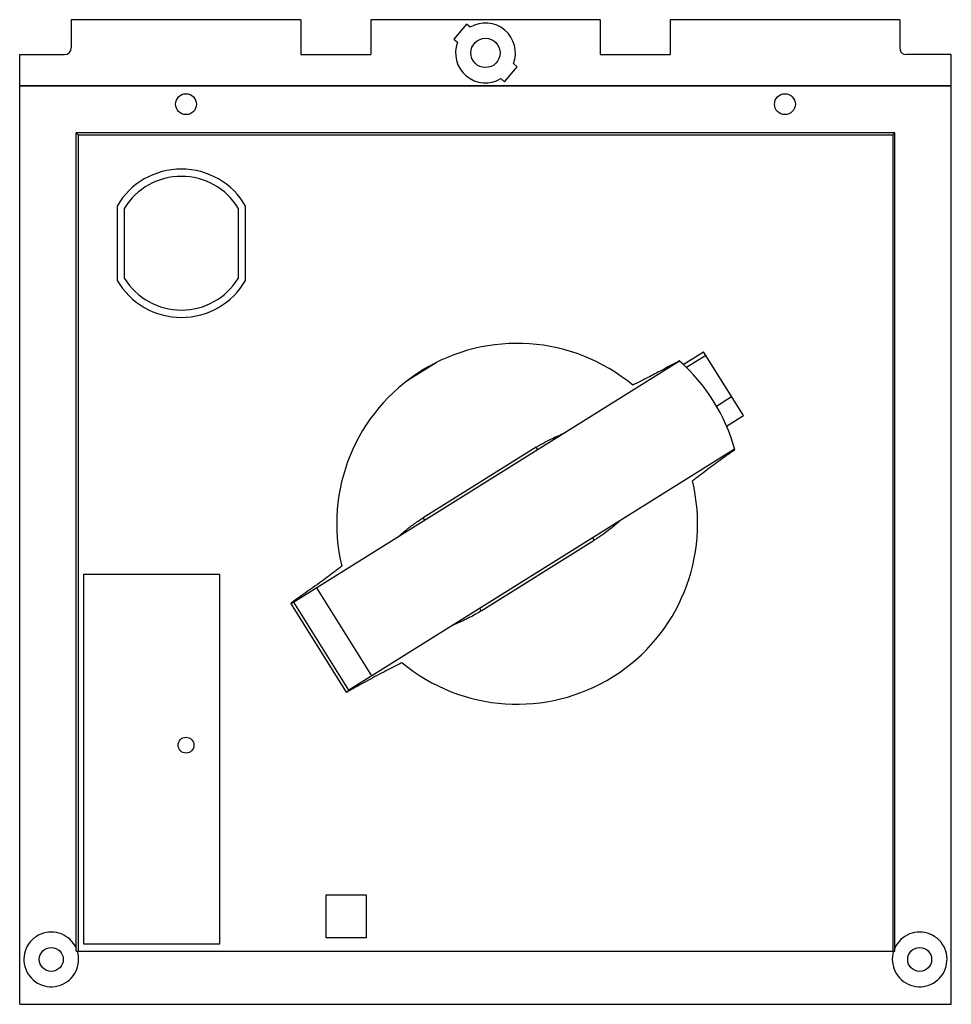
# Model space of a CAD drawing. Header units: millimetres. Extents: x 19 to 159, y 48 to 196.
import ezdxf

# ---------------------------------------------------------------- set-up
doc = ezdxf.new("R2010")
doc.units = ezdxf.units.MM
doc.header["$LTSCALE"] = 16.06871
doc.layers.get('0').update_dxf_attribs({"linetype": 'CONTINUOUS'})

msp = doc.modelspace()

# ---------------------------------------------------------------- linework, layer by layer
at = {"color": 7, "linetype": 'Continuous'}
for p, q in [((27.16, 196.5), (27.16, 192.25)), ((61.66, 196.5), (27.16, 196.5)), ((61.66, 196.5), (61.66, 191.25)), ((72.16, 196.5), (72.16, 191.25)), ((106.66, 196.5), (72.16, 196.5)), ((86.55, 195.82), (84.66, 193.57)), ((87.1, 195.36), (86.55, 195.82)), ((106.66, 196.5), (106.66, 191.25)), ((117.16, 196.5), (117.16, 191.25)), ((151.66, 196.5), (117.16, 196.5)), ((151.66, 196.5), (151.66, 192.25)), ((84.66, 193.57), (85.21, 193.1)), ((19.41, 48.5), (19.41, 191.25)), ((19.41, 191.25), (26.16, 191.25)), ((61.66, 191.25), (72.16, 191.25)), ((106.66, 191.25), (117.16, 191.25)), ((159.41, 191.25), (152.66, 191.25)), ((159.41, 48.5), (159.41, 191.25)), ((94.17, 189.43), (93.61, 189.9)), ((92.27, 187.18), (94.17, 189.43)), ((159.41, 186.54), (19.41, 186.54)), ((159.41, 186.5), (19.41, 186.5)), ((91.72, 187.64), (92.27, 187.18)), ((27.91, 56.5), (27.91, 179.5)), ((28.22, 179.19), (27.91, 179.5)), ((150.91, 179.5), (27.91, 179.5)), ((28.22, 179.19), (28.22, 56.5)), ((28.22, 179.19), (150.61, 179.19)), ((150.61, 179.19), (150.91, 179.5)), ((150.61, 179.19), (150.61, 56.5)), ((150.91, 56.5), (150.91, 179.5)), ((34.06, 168.49), (34.06, 157.31)), ((35.16, 157.62), (35.16, 168.18)), ((52.26, 168.18), (52.26, 157.62)), ((53.36, 157.31), (53.36, 168.49)), ((119.12, 144.68), (122.18, 146.59)), ((128.17, 137), (122.18, 146.59)), ((118.57, 145.17), (60.45, 108.86)), ((122.52, 146.04), (119.61, 144.22)), ((82.13, 145.03), (77.63, 142.22)), ((124.13, 138.42), (126.4, 139.84)), ((125.63, 135.41), (128.17, 137)), ((126.84, 131.94), (68.71, 95.63)), ((97.03, 132.24), (80.04, 121.63)), ((97.26, 131.86), (97.03, 132.24)), ((80.28, 121.25), (80.04, 121.63)), ((105.76, 118.25), (105.53, 118.63)), ((88.78, 107.64), (105.76, 118.25)), ((29.01, 113.1), (29.01, 57.6)), ((49.51, 113.1), (29.01, 113.1)), ((49.51, 57.6), (49.51, 113.1)), ((64.01, 111.09), (72.27, 97.86)), ((68.53, 95.41), (60.16, 108.8)), ((60.38, 108.95), (60.34, 108.92)), ((60.55, 109.07), (60.38, 108.95)), ((68.88, 95.74), (60.62, 108.97)), ((88.78, 107.64), (88.54, 108.02)), ((68.76, 95.54), (68.72, 95.51)), ((68.94, 95.64), (68.76, 95.54)), ((65.46, 64.98), (71.46, 64.98)), ((65.46, 58.5), (65.46, 64.98)), ((71.46, 64.98), (71.46, 58.5)), ((71.46, 58.5), (65.46, 58.5)), ((27.91, 56.5), (150.91, 56.5)), ((29.01, 57.6), (49.51, 57.6)), ((19.41, 48.5), (159.41, 48.5))]:
    msp.add_line(p, q, dxfattribs=at)
for centre, radius in [((89.41, 191.5), 2.2), ((44.41, 183.8), 1.57), ((134.41, 183.8), 1.57), ((44.41, 87.45), 1.19), ((24.16, 55.25), 1.8), ((154.66, 55.25), 1.8)]:
    msp.add_circle(centre, radius, dxfattribs=at)
for centre, radius, start, end in [((89.41, 191.5), 4.5, 339.0972, 120.9028), ((89.41, 191.5), 4.5, 159.0972, 300.9028), ((26.16, 192.25), 1, 270, 0), ((152.66, 192.25), 1, 180, 270), ((43.71, 162.9), 11.15, 30.0635, 149.9365), ((43.71, 162.9), 10.05, 31.7071, 148.2929), ((43.71, 162.9), 11.15, 210.0635, 329.9365), ((43.71, 162.9), 10.05, 211.7071, 328.2929), ((94.17, 120.73), 27.12, 50.1958, 193.6036), ((100.68, 124.8), 27.12, 15.1306, 48.8475), ((94.17, 120.73), 27.12, 230.3745, 13.7825), ((24.16, 55.25), 4.11, 24.1399, 17.709), ((154.66, 55.25), 4.11, 162.291, 155.8601)]:
    msp.add_arc(centre, radius, start, end, dxfattribs=at)
for centre, major_axis, start_param, end_param in [((49.45, 126.47), (-11, 17.61), -3.243825, -3.141595), ((79.7, 78.04), (-10.99, 17.59), 0.000001, 0.102278)]:
    msp.add_ellipse(centre, major_axis=major_axis, ratio=0.026694, start_param=start_param, end_param=end_param, dxfattribs=at)
for points, knots in [([(118.52, 145.21), (118.45, 145.17), (117.59, 144.71), (116.02, 143.86), (114.01, 142.81), (112.65, 142.12), (111.9, 141.75), (111.65, 141.62), (111.53, 141.57)], [0, 0, 0, 0, 0.033718, 0.369609, 0.679763, 0.894724, 0.94992, 1, 1, 1, 1]), ([(97.03, 132.24), (97.46, 132.5), (98.29, 132.99), (99.47, 133.59), (100.35, 133.98), (100.91, 134.22), (101.13, 134.32), (101.22, 134.36)], [0, 0, 0, 0, 0.321304, 0.613237, 0.847497, 0.935218, 1, 1, 1, 1]), ([(101.22, 134.36), (101.26, 134.38), (101.33, 134.41), (101.4, 134.44), (101.42, 134.46)], [0, 0, 0, 0, 0.613943, 1, 1, 1, 1]), ([(120.51, 127.19), (120.61, 127.27), (120.83, 127.44), (121.06, 127.62), (121.91, 128.28), (123.38, 129.38), (125.27, 130.75), (126.44, 131.58), (126.86, 131.87)], [0, 0, 0, 0, 0.050079, 0.105269, 0.111554, 0.457558, 0.804221, 1, 1, 1, 1]), ([(76.12, 118.65), (76.14, 118.67), (76.19, 118.7), (76.28, 118.77), (76.4, 118.87), (76.61, 119.06), (76.94, 119.34), (77.4, 119.73), (77.96, 120.18), (78.6, 120.66), (79.3, 121.15), (79.79, 121.47), (80.04, 121.63)], [0, 0, 0, 0, 0.014982, 0.038179, 0.069414, 0.108389, 0.20809, 0.333717, 0.480901, 0.64463, 0.819559, 1, 1, 1, 1]), ([(109.51, 121.09), (109.43, 121.03), (109.25, 120.87), (108.79, 120.47), (108.05, 119.86), (106.99, 119.05), (106.19, 118.52), (105.76, 118.25)], [0, 0, 0, 0, 0.064856, 0.152622, 0.386897, 0.678775, 1, 1, 1, 1]), ([(109.69, 121.23), (109.66, 121.21), (109.6, 121.17), (109.54, 121.12), (109.51, 121.09)], [0, 0, 0, 0, 0.385834, 1, 1, 1, 1]), ([(67.82, 114.36), (67.71, 114.28), (66.9, 113.65), (65.28, 112.43), (62.95, 110.75), (61.34, 109.62), (60.55, 109.07)], [0, 0, 0, 0, 0.043055, 0.34253, 0.677109, 1, 1, 1, 1]), ([(60.34, 108.92), (60.32, 108.91), (60.28, 108.88), (60.22, 108.84), (60.18, 108.81), (60.16, 108.8)], [0, 0, 0, 0, 0.334481, 0.667198, 1, 1, 1, 1]), ([(88.78, 107.64), (88.53, 107.48), (88.02, 107.18), (87.28, 106.77), (86.57, 106.41), (85.92, 106.1), (85.36, 105.85), (84.96, 105.68), (84.7, 105.57), (84.56, 105.51), (84.46, 105.47), (84.4, 105.44), (84.38, 105.42)], [0, 0, 0, 0, 0.180434, 0.355359, 0.51909, 0.666279, 0.791912, 0.891615, 0.930589, 0.961822, 0.985018, 1, 1, 1, 1]), ([(76.88, 99.85), (76.76, 99.79), (75.84, 99.33), (74.03, 98.41), (71.51, 97.06), (69.78, 96.11), (68.94, 95.64)], [0, 0, 0, 0, 0.043052, 0.342842, 0.677398, 1, 1, 1, 1]), ([(68.53, 95.41), (68.55, 95.42), (68.59, 95.44), (68.65, 95.48), (68.7, 95.5), (68.72, 95.51)], [0, 0, 0, 0, 0.332802, 0.665519, 1, 1, 1, 1])]:
    msp.add_open_spline(points, degree=3, knots=knots, dxfattribs=at)

doc.saveas('drawing.dxf')
